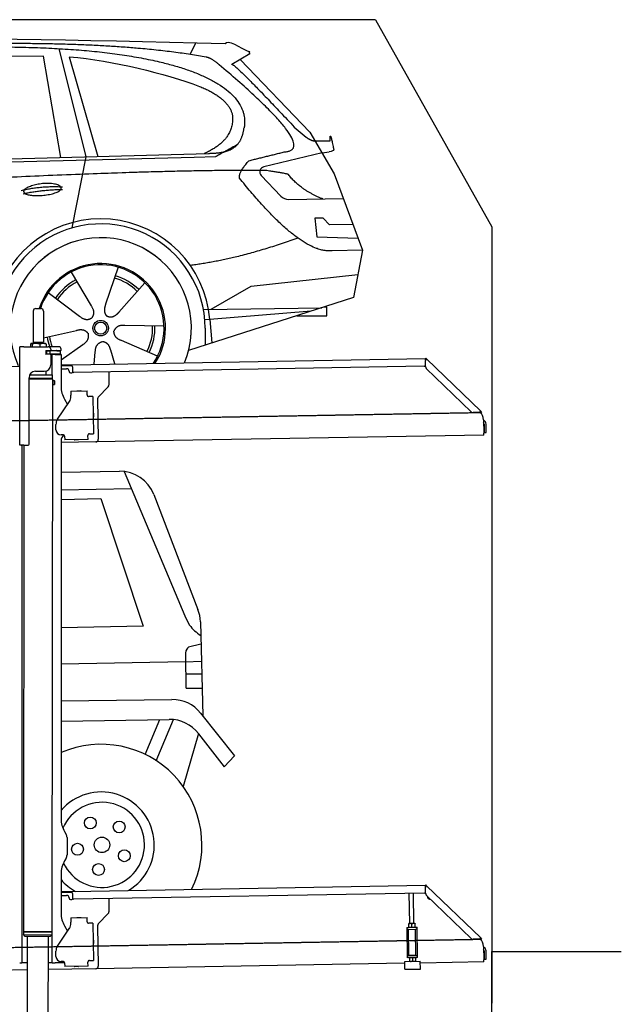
# Model space of a CAD drawing. Header units: millimetres. Extents: x 1073 to 6773, y 5891 to 11716.
# Tile 4 of 4: x 4448 to 6773, y 7912 to 11716. Entities that reach past the tile are written whole.
import ezdxf

# ---------------------------------------------------------------- set-up
doc = ezdxf.new("R2010")
doc.units = ezdxf.units.MM
doc.linetypes.add('GEN3', pattern=[6.25, 5, -1.25])
doc.layers.get('0').update_dxf_attribs({"lineweight": 25})
doc.layers.add('3', color=6, linetype='GEN3', lineweight=25)
doc.layers.add('AM_0', color=7, linetype='Continuous', lineweight=25)
doc.layers.add('Car', color=10, linetype='Continuous')

msp = doc.modelspace()

# ---------------------------------------------------------------- linework, layer by layer
for p, q in [((5822.8, 11715.9), (2672.8, 11715.9)), ((6272.8, 10915.9), (6272.8, 7915.9)), ((4499.6, 10590), (4499.6, 10470)), ((4509.6, 10600), (4529.6, 10600)), ((4539.6, 10590), (4539.6, 10470)), ((4489.6, 10462.5), (4489.6, 10452.5)), ((4492.1, 10465), (4491.6, 10464.7)), ((4492.5, 10465), (4492.1, 10465)), ((4510.3, 10465), (4492.5, 10465)), ((4495.4, 10462.5), (4495.4, 10452.5)), ((4499.6, 10470), (4539.6, 10470)), ((4501.6, 10465), (4501.6, 10470)), ((4537.4, 10465), (4510.3, 10465)), ((4525.3, 10462.5), (4525.3, 10452.5)), ((4547.1, 10465), (4537.4, 10465)), ((4537.6, 10465), (4537.6, 10470)), ((4547.1, 10465), (4547.5, 10464.7)), ((4549.5, 10462.5), (4549.5, 10452.5)), ((4447.6, 10072.5), (4447.6, 10452.5)), ((4463.6, 10452.5), (4447.6, 10452.5)), ((4447.6, 10072.5), (4447.6, 10452.5)), ((4463.6, 10452.5), (4557.6, 10452.5)), ((4548.7, 10424), (4548.6, 10424)), ((4550.6, 10436), (4548.7, 10436)), ((4550.6, 10424), (4548.7, 10424)), ((4549.6, 10426.6), (4549.6, 10433.8)), ((4550.6, 10436), (4551.6, 10436)), ((4550.6, 10436), (4550.6, 10424)), ((4551.6, 10424), (4550.6, 10424)), ((4564.6, 10436), (4551.6, 10436)), ((4552.2, 10424), (4551.6, 10424)), ((4552.2, 10436.5), (4564.6, 10436.5)), ((4564.6, 10424), (4552.2, 10424)), ((4597.6, 10452.5), (4557.6, 10452.5)), ((4564.6, 10436), (4565.6, 10436)), ((4565.6, 10424), (4564.6, 10424)), ((4567.7, 10436), (4565.6, 10436)), ((4565.6, 10424), (4565.6, 10436)), ((4565.6, 10424), (4567.7, 10424)), ((4567.6, 10442.5), (4567.6, 10439.5)), ((4603.4, 10436), (4567.7, 10436)), ((4603.4, 10424), (4567.7, 10424)), ((4592.2, 10436.5), (4604.6, 10436.5)), ((4603.4, 10436), (4605.6, 10436)), ((4605.6, 10424), (4603.4, 10424)), ((4605.6, 10424), (4605.6, 10436)), ((4607.6, 10439.5), (4607.6, 10442.5)), ((4567.6, 10421), (4567.6, 10382.5)), ((4572.6, 10343.9), (4572.6, 10422.5)), ((4584.6, 10422.5), (4572.6, 10422.5)), ((4584.6, 10422.5), (4606.6, 10422.5)), ((4607.6, 10421.5), (4607.6, 10299.5)), ((4651, 10383), (6015.8, 10406.8)), ((6017, 10408.5), (6015.6, 10407.1)), ((6017.4, 10405.4), (6015.6, 10407.1)), ((6016.1, 10375.9), (6015.7, 10398.4)), ((6016, 10400), (6015.8, 10406.8)), ((6017, 10408.5), (6018.8, 10406.8)), ((6018.9, 10403.9), (6017.4, 10405.4)), ((6018.8, 10406.8), (6020.3, 10405.3)), ((6018.9, 10403.9), (6019.2, 10404.3)), ((6019.2, 10404.3), (6020.3, 10405.3)), ((6020.3, 10405.3), (6229.5, 10203.3)), ((4447.6, 10375.5), (4396.2, 10374.6)), ((4489.6, 10344), (4489.6, 10348.7)), ((4508.6, 10357.5), (4542.6, 10357.5)), ((4549.6, 10343.9), (4549.6, 10358.5)), ((4607.6, 10382.3), (4641, 10382.8)), ((4641.1, 10378.8), (4607.6, 10378.3)), ((4607.6, 10367.2), (4628.8, 10367.6)), ((4639, 10357.8), (4639, 10356.8)), ((4641, 10382.8), (4651, 10383)), ((4651.1, 10379), (4641.1, 10378.8)), ((4644.1, 10351.9), (4649.1, 10352)), ((4651.2, 10375), (4651, 10383)), ((4651.2, 10375), (4651.5, 10358)), ((6011.4, 10376.8), (4656.6, 10353.1)), ((4791.5, 10355.5), (4792.4, 10304.6)), ((6193, 10201), (6019.2, 10368.9)), ((4483.6, 10075.5), (4483.6, 10332.5)), ((4483.6, 10075.5), (4483.6, 10332.5)), ((4483.6, 10330.8), (4574.5, 10330.6)), ((4483.6, 10329), (4571.5, 10328.9)), ((4571.5, 10328.9), (4483.6, 10329)), ((4574.5, 10327.2), (4483.6, 10327.3)), ((4486.4, 10344), (4574.6, 10343.9)), ((4571.5, 10328.9), (4574.5, 10330.6)), ((4571.5, 10328.9), (4574.5, 10327.2)), ((4572.6, 10328.3), (4572.6, 10329.5)), ((4574.5, 10330.6), (4574.6, 10343.9)), ((4574.5, 10327.2), (4574.5, 10321.4)), ((4574.5, 10321.4), (4581.5, 10321.4)), ((4581.5, 10306.4), (4581.5, 10321.4)), ((4582.5, 10320.4), (4581.5, 10321.4)), ((4582.5, 10320.4), (4582.5, 10307.4)), ((4574.5, 10306.4), (4571.8, 8191.9)), ((4574.5, 10306.4), (4581.5, 10306.4)), ((4582.5, 10307.4), (4581.5, 10306.4)), ((4645.3, 10280.9), (4708.3, 10282)), ((4645.3, 10280.9), (4645.6, 10264.9)), ((4669.8, 10281.8), (4683.8, 10282.1)), ((4708.6, 10266), (4708.3, 10282)), ((4789.6, 10297.5), (4751.2, 10257.7)), ((4593.6, 10172.1), (4639.7, 10240.5)), ((4621, 10249.5), (4632.4, 10229.7)), ((4645.7, 10260.7), (4645.6, 10264.9)), ((4708.6, 10266), (4708.6, 10265)), ((4713.7, 10260.1), (4714.7, 10260.1)), ((4730.7, 10260.4), (4714.7, 10260.1)), ((4730.7, 10260.4), (4733.2, 10116.4)), ((4748.4, 10250.5), (4751.1, 10094.7)), ((4732.3, 10195.4), (4732.6, 10181.4)), ((6222.7, 10198.5), (6200.2, 10198.1)), ((6228.5, 10202.3), (6228.1, 10201.9)), ((6229.6, 10200.4), (6228.1, 10201.9)), ((6229.5, 10203.3), (6228.5, 10202.3)), ((6229.5, 10203.3), (6231, 10201.9)), ((6231.4, 10198.7), (6229.6, 10200.4)), ((6231, 10201.9), (6232.8, 10200.1)), ((6231.4, 10198.7), (6232.8, 10200.1)), ((6240, 10170), (6240.9, 10118.7)), ((4587.9, 10131.9), (4587.6, 10151.9)), ((6241, 10110.7), (6240.9, 10118.7)), ((6242.3, 10153.2), (6242.9, 10120.8)), ((6242.9, 10120.8), (6250.9, 10121)), ((6250.9, 10121), (6250.3, 10153.3)), ((4607.6, 10089.5), (4607.6, 8629.1)), ((4741.3, 10084.5), (4607.6, 10082.2)), ((4616.3, 10112.4), (4608.3, 10112.2)), ((4621.4, 10107.5), (4621.6, 10092.5)), ((4711.6, 10094), (4621.6, 10092.5)), ((4673.6, 10092.9), (4659.6, 10092.6)), ((4711.3, 10111), (4711.3, 10110)), ((4711.6, 10094), (4711.3, 10110)), ((4717.2, 10116.1), (4716.2, 10116.1)), ((4717.2, 10116.1), (4733.2, 10116.4)), ((6241, 10110.7), (4741.3, 10084.5)), ((4463.6, 10072.5), (4447.6, 10072.5)), ((4463.6, 10072.5), (4447.6, 10072.5)), ((4455.6, 10069.5), (4455.6, 10072.5)), ((4455.6, 10069.5), (4455.6, 10072.5)), ((4455.6, 10069.5), (4455.6, 8072.5)), ((4464.1, 10072.5), (4461.8, 8192.1)), ((4463.6, 10072.5), (4480.6, 10072.5)), ((4463.6, 10072.5), (4480.6, 10072.5)), ((4572.6, 8072.5), (4572.6, 8697)), ((4621, 8579.1), (4627.2, 8568.3)), ((4630.6, 8555.8), (4630.6, 8489.2)), ((4627.2, 8476.7), (4621, 8465.8)), ((4607.6, 8415.8), (4607.6, 8264.5)), ((4651, 8348), (6015.8, 8371.8)), ((6017, 8373.5), (6015.6, 8372.1)), ((6017.4, 8370.4), (6015.6, 8372.1)), ((6016, 8365), (6015.8, 8371.8)), ((6017, 8373.5), (6018.8, 8371.8)), ((6018.9, 8368.9), (6017.4, 8370.4)), ((6018.8, 8371.8), (6020.3, 8370.3)), ((6018.9, 8368.9), (6019.2, 8369.3)), ((6019.2, 8369.3), (6020.3, 8370.3)), ((6020.3, 8370.3), (6229.5, 8168.3)), ((4607.6, 8347.3), (4641, 8347.8)), ((4641.1, 8343.8), (4607.6, 8343.3)), ((4607.6, 8332.2), (4628.8, 8332.6)), ((4641, 8347.8), (4651, 8348)), ((4651.1, 8344), (4641.1, 8343.8)), ((4651.2, 8340), (4651, 8348)), ((4651.2, 8340), (4651.5, 8323)), ((6011.4, 8341.8), (4656.6, 8318.1)), ((5955.4, 8224.1), (5953.4, 8340.7)), ((5971.4, 8224.3), (5969.4, 8341)), ((6016.1, 8340.9), (6015.7, 8363.4)), ((6193, 8166), (6019.2, 8333.9)), ((4639, 8322.8), (4639, 8321.8)), ((4644.1, 8316.9), (4649.1, 8317)), ((4791.5, 8320.5), (4792.4, 8269.6)), ((4789.6, 8262.5), (4751.2, 8222.7)), ((4645.3, 8245.9), (4708.3, 8247)), ((4645.3, 8245.9), (4645.6, 8229.9)), ((4645.7, 8225.7), (4645.6, 8229.9)), ((4669.8, 8246.8), (4683.8, 8247.1)), ((4708.6, 8231), (4708.3, 8247)), ((4708.6, 8231), (4708.6, 8230)), ((4713.7, 8225.1), (4714.7, 8225.1)), ((4730.7, 8225.4), (4714.7, 8225.1)), ((4730.7, 8225.4), (4733.2, 8081.4)), ((5952.2, 8224), (5951.4, 8223.6)), ((5951.6, 8210.7), (5951.4, 8222.5)), ((5974.7, 8224.4), (5952.2, 8224)), ((5963.6, 8210.9), (5963.4, 8222.7)), ((5974.7, 8224.4), (5975.4, 8224)), ((5975.6, 8211.1), (5975.4, 8222.9)), ((4571.8, 8191.9), (4461.8, 8192.1)), ((4461.8, 8192.1), (4571.8, 8191.9)), ((4461.8, 8192.1), (4461.8, 8181.1)), ((4461.8, 8181.1), (4571.8, 8180.9)), ((4468.8, 8174.1), (4461.8, 8181.1)), ((4564.8, 8173.9), (4571.8, 8180.9)), ((4571.8, 8191.9), (4571.8, 8180.9)), ((4593.6, 8137.1), (4639.7, 8205.5)), ((4621, 8214.5), (4632.4, 8194.7)), ((4748.4, 8215.5), (4751.1, 8059.7)), ((5943.7, 8209), (5948.7, 8209.1)), ((5943.7, 8209), (5943.8, 8201.1)), ((5948.8, 8201.1), (5943.8, 8201.1)), ((5943.8, 8201.1), (5943.9, 8193.1)), ((5943.9, 8193.1), (5945.4, 8108.1)), ((5948.7, 8209.1), (5978.7, 8209.7)), ((5948.8, 8201.1), (5978.8, 8201.7)), ((5952.1, 8101.2), (5950.4, 8201.2)), ((5952.4, 8209.2), (5951.7, 8209.6)), ((5974.9, 8209.6), (5975.7, 8210)), ((5979, 8101.6), (5977.3, 8201.6)), ((5978.7, 8209.7), (5983.7, 8209.7)), ((5983.8, 8201.7), (5978.8, 8201.7)), ((5983.8, 8201.7), (5983.7, 8209.7)), ((5983.9, 8193.7), (5983.8, 8201.7)), ((5985.4, 8108.8), (5983.9, 8193.7)), ((4564.8, 8173.9), (4468.8, 8174.1)), ((4477.1, 8174), (4474.2, 6154)), ((4557.1, 8173.9), (4554.2, 6154)), ((4732.3, 8160.4), (4732.6, 8146.4)), ((6222.7, 8163.5), (6200.2, 8163.1)), ((6228.5, 8167.3), (6228.1, 8166.9)), ((6229.6, 8165.4), (6228.1, 8166.9)), ((6229.5, 8168.3), (6228.5, 8167.3)), ((6229.5, 8168.3), (6231, 8166.9)), ((6231.4, 8163.7), (6229.6, 8165.4)), ((6231, 8166.9), (6232.8, 8165.1)), ((6231.4, 8163.7), (6232.8, 8165.1)), ((4587.9, 8096.9), (4587.6, 8116.9)), ((5945.4, 8108.1), (5945.6, 8100.1)), ((5985.6, 8100.8), (5985.4, 8108.8)), ((6240, 8135), (6240.9, 8083.7)), ((6242.3, 8118.2), (6242.9, 8085.8)), ((6250.9, 8086), (6250.3, 8118.3)), ((6272.8, 6015.9), (6272.8, 8115.9)), ((6272.8, 8115.9), (6772.8, 8115.9)), ((4447.6, 8072.5), (4455.6, 8072.5)), ((4455.6, 8097.5), (4455.6, 8072.5)), ((4463.6, 8072.5), (4455.6, 8072.5)), ((4476.6, 8072.5), (4463.6, 8072.5)), ((4572.6, 8072.5), (4556.6, 8072.5)), ((4572.6, 8072.5), (4584.6, 8072.5)), ((4621.4, 8072.5), (4584.6, 8072.5)), ((4616.3, 8077.4), (4608.3, 8077.2)), ((4621.4, 8072.5), (4621.6, 8057.5)), ((4711.3, 8076), (4711.3, 8075)), ((4711.6, 8059), (4711.3, 8075)), ((4717.2, 8081.1), (4716.2, 8081.1)), ((4717.2, 8081.1), (4733.2, 8081.4)), ((5936.1, 8070.4), (4741.3, 8049.5)), ((5936, 8077.1), (5996, 8078.1)), ((5936.5, 8047.1), (5936, 8077.1)), ((5945.6, 8100.1), (5950.6, 8100.2)), ((5945.6, 8100.1), (5945.7, 8092.1)), ((5950.7, 8092.2), (5945.7, 8092.1)), ((5950.6, 8100.2), (5980.6, 8100.7)), ((5950.7, 8092.2), (5980.7, 8092.7)), ((5952.1, 8101.2), (5979, 8101.6)), ((5954.5, 8092.2), (5953.7, 8091.8)), ((5953.7, 8090.7), (5953.9, 8078.9)), ((5954.7, 8077.4), (5954, 8077.8)), ((5957.6, 8100.3), (5957.6, 8101.3)), ((5965.7, 8090.9), (5965.9, 8079.1)), ((5973.6, 8100.6), (5973.6, 8101.6)), ((5977, 8092.6), (5977.7, 8092.2)), ((5977.2, 8077.8), (5978, 8078.3)), ((5977.7, 8091.1), (5977.9, 8079.3)), ((5980.6, 8100.7), (5985.6, 8100.8)), ((5985.7, 8092.8), (5980.7, 8092.7)), ((5985.7, 8092.8), (5985.6, 8100.8)), ((5996.5, 8048.1), (5996, 8078.1)), ((6241, 8075.7), (5996.1, 8071.4)), ((6241, 8075.7), (6240.9, 8083.7)), ((6242.9, 8085.8), (6250.9, 8086)), ((4476.5, 8044.9), (4146.4, 8039.2)), ((4741.3, 8049.5), (4556.6, 8046.3)), ((4711.6, 8059), (4621.6, 8057.5)), ((4673.6, 8057.9), (4659.6, 8057.6)), ((5936.5, 8047.1), (5996.5, 8048.1))]:
    msp.add_line(p, q)
for centre, radius, start, end in [((4509.6, 10590), 10, 90, 180), ((4529.6, 10590), 10, 0, 90), ((4549.6, 10436.5), 1, 48.5904, 221.4096), ((4549.6, 10424), 1, 138.5904, 311.4096), ((4546.6, 10433.8), 3, 0, 41.4096), ((4546.6, 10426.6), 3, 318.5904, 0), ((4552.2, 10439.5), 3, 228.5904, 270), ((4552.2, 10421), 3, 90, 131.4096), ((4557.6, 10442.5), 10, 0, 90), ((4564.6, 10439.5), 3, 270, 0), ((4564.6, 10421), 3, 0, 90), ((4589.6, 10436.5), 1, 48.5904, 210), ((4589.6, 10424), 1, 180, 311.4096), ((4592.2, 10439.5), 3, 228.5904, 270), ((4592.2, 10421), 3, 90, 131.4096), ((4597.6, 10442.5), 10, 0, 90), ((4604.6, 10439.5), 3, 270, 0), ((4604.6, 10421), 3, 22.0009, 90), ((4606.6, 10421.5), 1, 0, 90), ((6020.7, 10398.5), 5, 129.2435, 181), ((4508.6, 10332.5), 25, 90, 180), ((4542.6, 10382.5), 25, 270, 0), ((4629, 10357.6), 10, 1, 91), ((4644, 10356.9), 5, 181, 271), ((4649, 10357), 5, 271, 327.7633), ((4656.5, 10358.1), 5, 181, 271), ((6011.3, 10381.8), 5, 271, 342.4709), ((6026.1, 10376.1), 10, 181, 226), ((4707.6, 10299.5), 100, 180, 210), ((4669.8, 10280.8), 1, 91, 151), ((4683.8, 10281.1), 1, 31, 91), ((4782.4, 10304.4), 10, 316, 1), ((4610.7, 10260), 35, 326, 1), ((4713.6, 10265.1), 5, 181, 271), ((4758.4, 10250.7), 10, 136, 181), ((4731.3, 10195.4), 1, 1, 61), ((6200, 10208.1), 10, 226, 271), ((6222.6, 10203.5), 5, 271, 322.7565), ((6190, 10169.1), 50, 1, 41.0686), ((4622.6, 10152.5), 35, 146, 181), ((4731.6, 10181.4), 1, 301, 1), ((6234.3, 10153), 16, 1, 68.9757), ((6234.3, 10153), 8, 1, 42.4096), ((4607.9, 10132.2), 20, 181, 271), ((4632.6, 10089.5), 25, 120.6872, 180), ((4616.4, 10107.4), 5, 12.537, 91), ((4659.6, 10093.6), 1, 211, 271), ((4673.6, 10093.9), 1, 271, 331), ((4716.3, 10111.1), 5, 91, 181), ((4741.1, 10094.5), 10, 271, 1), ((4480.6, 10075.5), 3, 270, 0), ((4480.6, 10075.5), 3, 270, 0), ((4571.6, 8673.5), 2, 60, 61.1039), ((4571.6, 8651.5), 2, 297.616, 300), ((4707.6, 8629.1), 100, 180, 210), ((4605.6, 8555.8), 25, 0, 30), ((4605.6, 8489.2), 25, 330, 0), ((4707.6, 8415.8), 100, 150, 180), ((4629, 8322.6), 10, 1, 91), ((6011.3, 8346.8), 5, 271, 342.4709), ((6020.7, 8363.5), 5, 129.2435, 181), ((6026.1, 8341.1), 10, 181, 226), ((4644, 8321.9), 5, 181, 271), ((4649, 8322), 5, 271, 327.7633), ((4656.5, 8323.1), 5, 181, 271), ((6035.1, 8329.7), 12.5, 175.968, 276.032), ((4707.6, 8264.5), 100, 180, 210), ((4782.4, 8269.4), 10, 316, 1), ((4571.6, 8223.5), 2, 60, 82.1586), ((4610.7, 8225), 35, 326, 1), ((4669.8, 8245.8), 1, 91, 151), ((4683.8, 8246.1), 1, 31, 91), ((4713.6, 8230.1), 5, 181, 271), ((4758.4, 8215.7), 10, 136, 181), ((4571.6, 8201.5), 2, 276.6849, 300), ((4731.3, 8160.4), 1, 1, 61), ((4731.6, 8146.4), 1, 301, 1), ((6200, 8173.1), 10, 226, 271), ((6222.6, 8168.5), 5, 271, 322.7565), ((6190, 8134.1), 50, 1, 41.0686), ((4622.6, 8117.5), 35, 146, 181), ((6234.3, 8118), 16, 1, 68.9757), ((6234.3, 8118), 8, 1, 42.4096), ((4607.9, 8097.2), 20, 181, 271), ((4616.4, 8072.4), 5, 12.537, 91), ((4716.3, 8076.1), 5, 91, 181), ((4659.6, 8058.6), 1, 211, 271), ((4673.6, 8058.9), 1, 271, 331), ((4741.1, 8059.5), 10, 271, 1)]:
    msp.add_arc(centre, radius, start, end)
for points, weights in [([(4492.5, 10465), (4491.2, 10465), (4489.6, 10462.5)], [1, 1.0379548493, 1]), ([(4495.4, 10462.5), (4493.9, 10465), (4492.5, 10465)], [1, 1.0379548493, 1]), ([(4510.3, 10465), (4503.4, 10465), (4495.4, 10462.5)], [1, 1.0379548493, 1]), ([(4525.3, 10462.5), (4517.3, 10465), (4510.3, 10465)], [1, 1.0379548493, 1]), ([(4537.4, 10465), (4531.8, 10465), (4525.3, 10462.5)], [1, 1.0379548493, 1]), ([(4549.5, 10462.5), (4543, 10465), (4537.4, 10465)], [1, 1.0379548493, 1]), ([(4547.5, 10464.7), (4548.4, 10464.2), (4549.5, 10462.5)], [1.01682908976, 1.02536255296, 1]), ([(5963.4, 8222.7), (5957.4, 8224.6), (5951.4, 8222.5)], [1, 1.15470053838, 1]), ([(5951.4, 8222.5), (5951.4, 8223.6), (5951.4, 8223.6)], [1, 1.07735026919, 1.07735026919]), ([(5975.4, 8222.9), (5969.4, 8224.8), (5963.4, 8222.7)], [1, 1.15470053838, 1]), ([(5975.4, 8224), (5975.4, 8224), (5975.4, 8222.9)], [1.07735026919, 1.07735026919, 1]), ([(5951.6, 8210.7), (5957.7, 8208.8), (5963.6, 8210.9)], [1, 1.15470053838, 1]), ([(5951.7, 8209.6), (5951.7, 8209.6), (5951.6, 8210.7)], [1.07735026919, 1.07735026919, 1]), ([(5963.6, 8210.9), (5969.7, 8209), (5975.6, 8211.1)], [1, 1.15470053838, 1]), ([(5975.6, 8211.1), (5975.7, 8210), (5975.7, 8210)], [1, 1.07735026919, 1.07735026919]), ([(5965.7, 8090.9), (5959.7, 8092.8), (5953.7, 8090.7)], [1, 1.15470053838, 1]), ([(5953.7, 8090.7), (5953.7, 8091.8), (5953.7, 8091.8)], [1, 1.07735026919, 1.07735026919]), ([(5953.9, 8078.9), (5960, 8077), (5965.9, 8079.1)], [1, 1.15470053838, 1]), ([(5954, 8077.8), (5954, 8077.8), (5953.9, 8078.9)], [1.07735026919, 1.07735026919, 1]), ([(5977.7, 8091.1), (5971.7, 8093), (5965.7, 8090.9)], [1, 1.15470053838, 1]), ([(5965.9, 8079.1), (5972, 8077.2), (5977.9, 8079.3)], [1, 1.15470053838, 1]), ([(5977.7, 8092.2), (5977.7, 8092.2), (5977.7, 8091.1)], [1.07735026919, 1.07735026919, 1]), ([(5977.9, 8079.3), (5978, 8078.3), (5978, 8078.3)], [1, 1.07735026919, 1.07735026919])]:
    msp.add_rational_spline(points, weights, degree=2)
for points, knots in [([(6017.3, 10402.1), (6017.1, 10402.2), (6017, 10402.2), (6016.5, 10402.5), (6016.3, 10402.6), (6016.1, 10402.7), (6016, 10402.7), (6015.9, 10402.8), (6015.9, 10402.8), (6015.9, 10402.8)], [0.5739587, 0.5739587, 0.5739587, 0.5739587, 0.6092825, 0.6092825, 0.6845767, 0.6845767, 0.7347196, 0.7347196, 0.7882871, 0.7882871, 0.7882871, 0.7882871]), ([(6018.4, 10403.1), (6018.3, 10403), (6018.1, 10402.9), (6017.8, 10402.6), (6017.7, 10402.5), (6017.6, 10402.4)], [0, 0, 0, 0, 0.0561983, 0.0561983, 0.1123863, 0.1123863, 0.1123863, 0.1123863]), ([(6020.3, 10405.3), (6020.3, 10405.3), (6020.3, 10405.2), (6020.4, 10405), (6020.3, 10404.8), (6019.9, 10404.4), (6019.7, 10404.2), (6019.3, 10403.8), (6019.1, 10403.6), (6018.8, 10403.4), (6018.6, 10403.2), (6018.4, 10403.1)], [0, 0, 0, 0, 0.0783959, 0.0783959, 0.2325433, 0.2325433, 0.3832567, 0.3832567, 0.4558696, 0.4558696, 0.5284931, 0.5284931, 0.5284931, 0.5284931]), ([(6019, 10403.5), (6019, 10403.6), (6019, 10403.7), (6019, 10403.8), (6019, 10403.8), (6018.9, 10403.8), (6018.9, 10403.9), (6018.9, 10403.9)], [0.170101, 0.170101, 0.170101, 0.170101, 0.2190838, 0.2190838, 0.2443424, 0.2443424, 0.2702641, 0.2702641, 0.2702641, 0.2702641]), ([(4574.5, 10321.4), (4574.5, 10321.4), (4574.5, 10321.2), (4574.4, 10320.4), (4574.3, 10319.9), (4574.2, 10318.5), (4574.1, 10317.7), (4574, 10315.8), (4574, 10314.8), (4574, 10313.9)], [3.394726, 3.394726, 3.394726, 3.394726, 3.677618, 3.677618, 3.96051, 3.96051, 4.243406, 4.243406, 4.526301, 4.526301, 4.526301, 4.526301]), ([(4574, 10313.9), (4574, 10313), (4574, 10311.9), (4574.1, 10310.1), (4574.2, 10309.3), (4574.3, 10307.9), (4574.4, 10307.3), (4574.5, 10306.6), (4574.5, 10306.4), (4574.5, 10306.4)], [0, 0, 0, 0, 0.282896, 0.282896, 0.565791, 0.565791, 0.848683, 0.848683, 1.131575, 1.131575, 1.131575, 1.131575]), ([(6226.6, 10200.5), (6226.7, 10200.7), (6226.8, 10200.8), (6227.1, 10201.1), (6227.2, 10201.2), (6227.3, 10201.4)], [0, 0, 0, 0, 0.0559258, 0.0559258, 0.1118618, 0.1118618, 0.1118618, 0.1118618]), ([(6227.3, 10201.4), (6227.4, 10201.6), (6227.6, 10201.8), (6228, 10202.3), (6228.2, 10202.6), (6228.7, 10203.1), (6228.9, 10203.3), (6229.2, 10203.4), (6229.2, 10203.4), (6229.4, 10203.4), (6229.4, 10203.4), (6229.5, 10203.3)], [0, 0, 0, 0, 0.0765895, 0.0765895, 0.2269961, 0.2269961, 0.3763352, 0.3763352, 0.4507859, 0.4507859, 0.5253306, 0.5253306, 0.5253306, 0.5253306]), ([(6228.1, 10201.9), (6228, 10201.9), (6228, 10202), (6227.9, 10202), (6227.8, 10202), (6227.7, 10202)], [0, 0, 0, 0, 0.0395192, 0.0395192, 0.1013995, 0.1013995, 0.1013995, 0.1013995]), ([(6020.3, 8370.3), (6020.3, 8370.3), (6020.3, 8370.2), (6020.4, 8370), (6020.3, 8369.8), (6019.9, 8369.4), (6019.7, 8369.2), (6019.3, 8368.8), (6019.1, 8368.6), (6018.8, 8368.4), (6018.6, 8368.2), (6018.4, 8368.1)], [0, 0, 0, 0, 0.0783959, 0.0783959, 0.2325433, 0.2325433, 0.3832567, 0.3832567, 0.4558696, 0.4558696, 0.5284931, 0.5284931, 0.5284931, 0.5284931]), ([(6019, 8368.5), (6019, 8368.6), (6019, 8368.7), (6019, 8368.8), (6019, 8368.8), (6018.9, 8368.8), (6018.9, 8368.9), (6018.9, 8368.9)], [0.170101, 0.170101, 0.170101, 0.170101, 0.2190838, 0.2190838, 0.2443424, 0.2443424, 0.2702641, 0.2702641, 0.2702641, 0.2702641]), ([(6017.3, 8367.1), (6017.1, 8367.2), (6017, 8367.2), (6016.5, 8367.5), (6016.3, 8367.6), (6016.1, 8367.7), (6016, 8367.7), (6015.9, 8367.8), (6015.9, 8367.8), (6015.9, 8367.8)], [0.5739587, 0.5739587, 0.5739587, 0.5739587, 0.6092825, 0.6092825, 0.6845767, 0.6845767, 0.7347196, 0.7347196, 0.7882871, 0.7882871, 0.7882871, 0.7882871]), ([(6018.4, 8368.1), (6018.3, 8368), (6018.1, 8367.9), (6017.8, 8367.6), (6017.7, 8367.5), (6017.6, 8367.4)], [0, 0, 0, 0, 0.0561983, 0.0561983, 0.1123863, 0.1123863, 0.1123863, 0.1123863]), ([(6226.6, 8165.5), (6226.7, 8165.7), (6226.8, 8165.8), (6227.1, 8166.1), (6227.2, 8166.2), (6227.3, 8166.4)], [0, 0, 0, 0, 0.0559258, 0.0559258, 0.1118618, 0.1118618, 0.1118618, 0.1118618]), ([(6227.3, 8166.4), (6227.4, 8166.6), (6227.6, 8166.8), (6228, 8167.3), (6228.2, 8167.6), (6228.7, 8168.1), (6228.9, 8168.3), (6229.2, 8168.4), (6229.2, 8168.4), (6229.4, 8168.4), (6229.4, 8168.4), (6229.5, 8168.3)], [0, 0, 0, 0, 0.0765895, 0.0765895, 0.2269961, 0.2269961, 0.3763352, 0.3763352, 0.4507859, 0.4507859, 0.5253306, 0.5253306, 0.5253306, 0.5253306]), ([(6228.1, 8166.9), (6228, 8166.9), (6228, 8167), (6227.9, 8167), (6227.8, 8167), (6227.7, 8167)], [0, 0, 0, 0, 0.0395192, 0.0395192, 0.1013995, 0.1013995, 0.1013995, 0.1013995])]:
    msp.add_open_spline(points, degree=3, knots=knots)
for points in [[(4621.4, 10107.5), (4621.3, 10107.8), (4621.3, 10108.1), (4621.2, 10108.4)], [(4621.4, 8072.5), (4621.3, 8072.8), (4621.3, 8073.1), (4621.2, 8073.4)]]:
    msp.add_open_spline(points, degree=3)
at = {"layer": '3'}
for p, q in [((1175.3, 10110.3), (6230.5, 10198.5)), ((1175.3, 8075.3), (6230.4, 8163.5))]:
    msp.add_line(p, q, dxfattribs=at)
at = {"layer": 'AM_0'}
msp.add_line((5822.8, 11715.9), (6272.8, 10915.9), dxfattribs=at)
at = {"layer": 'Car'}
for p, q in [((4598.9, 11604.1), (4703.3, 11186.6)), ((5106.6, 11581.4), (5128.2, 11626.4)), ((4539.7, 11574.8), (3838, 11572.4)), ((4606.1, 11184), (4539.7, 11574.8)), ((4639.4, 11572.3), (4749.3, 11187.9)), ((5336.6, 11583.7), (5267.2, 11543.4)), ((5300.2, 11562.5), (5569.5, 11281.2)), ((5508.8, 11301.3), (5555.1, 11262.2)), ((5569.5, 11281.2), (5662.9, 11120.7)), ((5583.8, 11248.3), (5648.1, 11248.5)), ((2479.9, 11117.4), (5122.3, 11184.5)), ((2526.6, 11127.5), (5177.6, 11199.5)), ((4703.3, 11186.6), (4649.7, 10911.4)), ((5122.3, 11184.5), (5205.2, 11187.4)), ((5616.2, 11201), (5390.7, 11147.1)), ((5616.2, 11201), (5643.8, 11205.5)), ((5380.9, 11113.8), (5457.4, 11033.9)), ((5662.9, 11120.7), (5772.4, 10824.9)), ((5486.8, 11021.6), (5698.5, 11024.5)), ((5620.6, 10949.1), (5587.9, 10948.5)), ((5587.9, 10948.5), (5596, 10877.1)), ((5644.8, 10923.7), (5620.6, 10949.1)), ((5735.3, 10925.2), (5644.8, 10923.7)), ((5596, 10877.1), (5755.2, 10871.4)), ((5772.4, 10824.9), (5655.6, 10823.3)), ((5772.4, 10824.9), (5737.7, 10642.3)), ((4646.6, 10741), (4723.5, 10610.6)), ((4828.5, 10759.6), (4779.5, 10616.3)), ((5341.9, 10686.8), (5754.6, 10731.2)), ((4931.6, 10699.6), (4831.4, 10586.2)), ((4557.7, 10661.5), (4678.8, 10570.6)), ((5188.1, 10597.2), (5341.9, 10686.8)), ((5737.7, 10642.3), (5100.5, 10438.4)), ((5157.8, 10596.8), (5615.2, 10603.1)), ((5573.5, 10589.8), (5182.4, 10557.9)), ((5634.9, 10605.1), (5621.4, 10605.1)), ((5634.9, 10572.4), (5634.9, 10605.1)), ((5182.4, 10557.9), (5163.1, 10556.4)), ((5182.4, 10557.9), (5189.8, 10466.9)), ((5519.1, 10572.4), (5634.9, 10572.4)), ((4539.6, 10487.3), (4667, 10515.6)), ((5005.5, 10532.4), (4854.1, 10534.7)), ((5164.5, 10523.9), (5164.5, 10458.9)), ((4980.3, 10415.8), (4841.4, 10476.1)), ((4607.6, 10401.9), (4691.2, 10460.7)), ((4735.2, 10384.5), (4739.8, 10432.5)), ((4815.8, 10385.9), (4799.5, 10438.6)), ((4607.6, 9967.4), (4832.8, 9971.4)), ((4851.1, 9970.5), (5086, 9412.9)), ((4607.6, 9900), (4878.8, 9904.6)), ((4607.6, 9862), (4761.1, 9866.2)), ((4761.1, 9866.2), (4924.8, 9372.3)), ((4966, 9881.6), (5136.6, 9436.8)), ((4924.8, 9372.3), (4607.6, 9366.7)), ((5145.8, 9390.1), (5154.8, 9026.7)), ((5148, 9303.4), (5099.6, 9292.1)), ((5088.3, 9252), (5090, 9139.7)), ((5088.5, 9235.7), (4607.6, 9225.6)), ((5088.5, 9235.7), (5149.6, 9237)), ((5089.2, 9188.2), (5150.8, 9189.3)), ((5095.3, 9133.2), (5152.1, 9133.7)), ((4607.6, 9085), (5035.7, 9089.6)), ((5146.8, 9036.2), (5278, 8871.4)), ((4607.6, 9005.6), (5025.8, 9012.3)), ((4932.4, 8876.9), (4988.7, 9011.7)), ((4975.2, 8852.5), (5041.6, 9011.7)), ((5138.9, 8957.9), (5079.3, 8753.6)), ((5138.9, 8957.3), (5237.3, 8829.9)), ((5237.3, 8829.9), (5278, 8871.4))]:
    msp.add_line(p, q, dxfattribs=at)
for centre, radius in [((4760.6, 10524.2), 30.1), ((4760.6, 10524.2), 23.6), ((4720.4, 8612.7), 22.9), ((4832.2, 8597.1), 22.9), ((4671, 8511.1), 22.9), ((4765.6, 8527.9), 30), ((4852, 8485.9), 22.9), ((4752.3, 8432.7), 22.9)]:
    msp.add_circle(centre, radius, dxfattribs=at)
for centre, radius, start, end in [((5395.3, 11127.6), 20, 103.4358, 223.7473), ((5486.3, 11061.6), 40, 223.7473, 270.7861), ((4761.1, 10523.7), 422.7, 4.6504, 165.2126), ((4761.1, 10523.7), 403.4, 0.0315, 193.9312), ((4761.1, 10523.7), 350, 337.6496, 204.3505), ((4761.1, 10523.7), 350, 337.6876, 204.3505), ((4761.1, 10523.7), 250, 327.2965, 162.2292), ((4760.6, 10524.2), 245, 326.365, 161.9804), ((4760.6, 10524.2), 209.6, 117.262, 146.3995), ((4760.6, 10524.2), 200.6, 117.1152, 146.5463), ((4760.6, 10524.2), 200.6, 45.1152, 74.5463), ((4760.6, 10524.2), 209.6, 45.262, 74.3995), ((4760.6, 10524.2), 200.6, 333.1152, 2.5463), ((4760.6, 10524.2), 209.6, 333.262, 2.3995), ((4760.6, 10524.2), 209.6, 189.262, 200.0029), ((4760.6, 10524.2), 200.6, 189.1152, 200.9403), ((4835.3, 9831.4), 140, 20.9887, 91.021), ((5005.9, 9386.6), 140, 1.4062, 20.9887), ((5037.2, 8949.6), 140, 38.5358, 90.6179), ((5028.1, 8872.4), 140, 37.6876, 90.9276), ((4762.7, 8527.3), 389.2, 333.9019, 113.4935), ((4762.7, 8527.3), 204.9, 301.0689, 139.2333), ((4765.6, 8527.9), 164.4, 205.2114, 156.8129), ((4762.7, 8527.3), 204.9, 220.7667, 240.9311)]:
    msp.add_arc(centre, radius, start, end, dxfattribs=at)
for points, degree in [([(2897.7, 11576), (3308.3, 11654.7), (4068.6, 11655.5), (5241.9, 11623.4)], 3), ([(5241.9, 11623.4), (5249.9, 11643), (5297.9, 11607.2), (5335.7, 11592.3)], 3), ([(5168.4, 11571.1), (4866.3, 11625.7), (4391.8, 11623.5)], 2), ([(4639.4, 11572.3), (4811.5, 11558.7), (5008.6, 11507.5), (5142.7, 11458.4)], 3), ([(5218.6, 11541.5), (5192.2, 11566.8), (5168.4, 11571.1)], 2), ([(5336.6, 11583.7), (5338.2, 11585.4), (5333.7, 11587.5), (5338.2, 11591.3), (5335.7, 11592.3)], 4), ([(5470.2, 11205), (5610.8, 11212.4), (5218.6, 11541.5)], 2), ([(5267.2, 11543.4), (5271.3, 11554.2), (5508.8, 11301.3)], 2), ([(5142.7, 11458.4), (5259.3, 11410.5), (5270.1, 11344.5)], 2), ([(5270.1, 11344.5), (5277.3, 11250.2), (5160.9, 11199)], 2), ([(5177.6, 11199.5), (5227.6, 11200.8), (5295.2, 11204.4), (5307.4, 11254.4), (5314.9, 11297.8)], 4), ([(5555.1, 11262.2), (5563.5, 11255.1), (5581.5, 11245.4), (5586, 11248), (5587.9, 11249.6)], 4), ([(5648.1, 11248.5), (5645.4, 11296.5), (5661.3, 11213.5)], 2), ([(5205.2, 11187.4), (5235.2, 11204.2), (5290.3, 11235.1)], 2), ([(5333.5, 11171.2), (5470.2, 11205)], 1), ([(5661.3, 11213.5), (5661.6, 11209.8), (5653.9, 11207.1), (5643.8, 11205.5)], 3), ([(5297, 11104.1), (5294.3, 11128.2), (5333.5, 11171.2)], 2), ([(5398, 11133.6), (4521.2, 11138.7), (2091.9, 10961.8)], 2), ([(5486.2, 11117.6), (5484.8, 11120.6), (5398, 11133.6)], 2), ([(5619.3, 11023.4), (5533, 11057), (5486.2, 11117.6)], 2), ([(4453.8, 11056.4), (4528.9, 11074.6), (4612.5, 11070.3)], 2), ([(5655.6, 10823.3), (5532.8, 10808.4), (5297, 11104.1)], 2), ([(4461.2, 11043.7), (4535, 11059.6), (4612.9, 11060.2)], 2), ([(5522.8, 10872.4), (5299.5, 10791), (5107.1, 10766.5)], 2), ([(4779.5, 10616.3), (4775.2, 10603.7), (4771.5, 10589.6), (4776.1, 10575.9), (4787, 10569.5)], 4), ([(4723.5, 10610.6), (4742, 10584.6), (4725.6, 10563.3)], 2), ([(4831.4, 10586.2), (4822.5, 10576.2), (4812.1, 10566), (4797.9, 10563.2), (4787, 10569.5)], 4), ([(4678.8, 10570.6), (4702.7, 10549.3), (4725.6, 10563.3)], 2), ([(4667, 10515.6), (4697.5, 10525.2), (4712.6, 10503)], 2), ([(4691.2, 10460.7), (4718.8, 10476.9), (4712.6, 10503)], 2), ([(4854.1, 10534.7), (4822.3, 10537.9), (4811.9, 10513.1)], 2), ([(4841.4, 10476.1), (4811.2, 10486.3), (4811.9, 10513.1)], 2), ([(4739.8, 10432.5), (4740.2, 10464.4), (4766, 10472)], 2), ([(4799.5, 10438.6), (4792.7, 10469.8), (4766, 10472)], 2)]:
    msp.add_open_spline(points, degree=degree, dxfattribs=at)
for points, degree, knots in [([(3067.6, 11566.7), (3094.5, 11568.3), (3233.4, 11575.1), (4254, 11622.4), (4874.1, 11632.4), (5347.2, 11485.1), (5314.9, 11297.8)], 4, [0.0821318, 0.0821318, 0.0821318, 0.0821318, 0.0821318, 0.258851, 0.508851, 1, 1, 1, 1, 1]), ([(4462.8, 11051.3), (4461.8, 11059.5), (4482.5, 11076.2), (4564.8, 11097.8), (4658.4, 11066.3), (4572.6, 11033.2), (4487.8, 11032.3), (4463.8, 11043), (4462.8, 11051.3)], 5, [0, 0, 0, 0, 0, 0, 0.300106, 0.500106, 0.700106, 1, 1, 1, 1, 1, 1])]:
    msp.add_open_spline(points, degree=degree, knots=knots, dxfattribs=at)
for points in [[(5086, 9412.9), (5104.1, 9377.1), (5147.2, 9336.3)], [(5099.6, 9292.1), (5093.5, 9284.4), (5088.3, 9252)], [(5090, 9139.7), (5090.9, 9133.8), (5095.3, 9133.2)]]:
    msp.add_spline(points, degree=3, dxfattribs=at)

doc.saveas('drawing.dxf')
